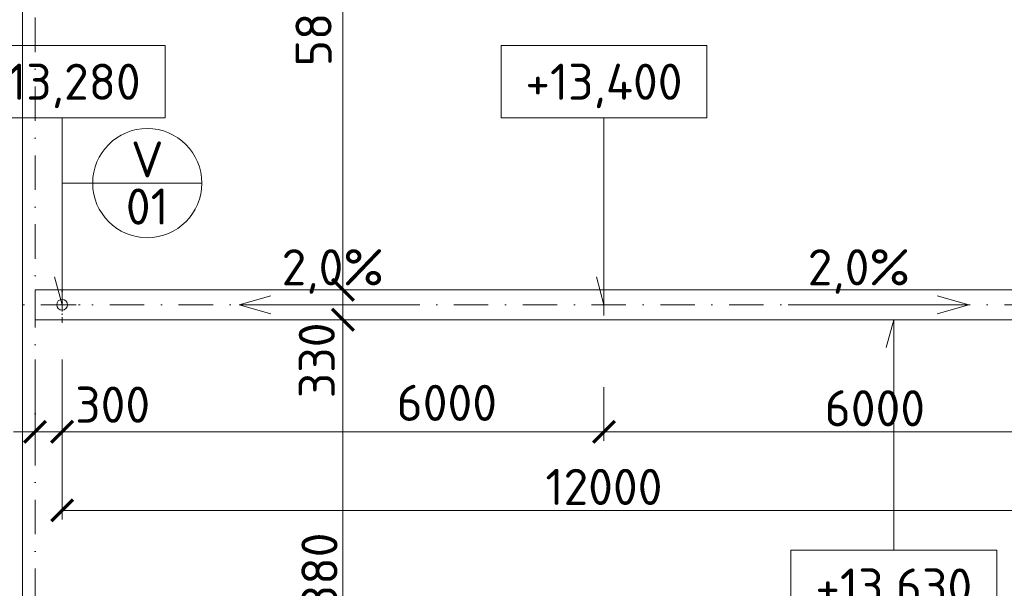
# Model space of a CAD drawing. Header units: millimetres. Extents: x 5450 to 1919026, y -34905 to 130825.
# Tile 26 of 154: x 73617 to 84520, y 72333 to 78624. Entities that reach past the tile are written whole.
import ezdxf
from ezdxf.enums import TextEntityAlignment as Align

# ---------------------------------------------------------------- set-up
doc = ezdxf.new("R2010")
doc.units = ezdxf.units.MM
doc.linetypes.add('CENTERX2', pattern=[101.6, 63.5, -12.7, 12.7, -12.7])
doc.linetypes.add('DASHDOT', pattern=[25.4, 12.7, -6.35, 0, -6.35])
doc.layers.get('Defpoints').update_dxf_attribs({"color": 8})
for name, color, linetype, lineweight in [('A99_N_kce-pohl', 1, 'Continuous', 9), ('A99_N_koty-200', 5, 'Continuous', 5), ('A99_N_koty-vysk', 160, 'Continuous', 5), ('A99_N_znaceni 200', 5, 'Continuous', 5), ('A99_S_osy', 1, 'CENTERX2', 5)]:
    doc.layers.add(name, color=color, linetype=linetype, lineweight=lineweight)
doc.styles.add('A99_kota', font='isocpeur.ttf', dxfattribs={"height": 2})
doc.styles.add('A99_popis', font='isocpeur.ttf')
doc.styles.add('ad_popis 100', font='isocpeur.ttf', dxfattribs={"height": 200})
doc.dimstyles.new('A99_kota_200 new', dxfattribs={"dimscale": 200, "dimtxt": 2, "dimasz": 1.2, "dimexe": 0.5, "dimexo": 1.5, "dimgap": 0.3, "dimtad": 1, "dimdec": 0, "dimzin": 3, "dimdsep": 46, "dimtxsty": 'A99_kota', "dimblk": 'ARCHTICK', "dimcen": 2.5, "dimazin": 2, "dimtfac": 0.75, "dimtdec": 0, "dimtmove": 2, "dimatfit": 0, "dimfxl": 4, "dimfxlon": 1, "dimtolj": 1, "dimtzin": 0, "dimlwd": 5, "dimlwe": 5, "dimarcsym": 0})

# ---------------------------------------------------------------- blocks, each defined once
blk = doc.blocks.new('*U20')
at = {"color": 0, "linetype": 'ByBlock'}
for p, q in [((5.7, -4), (5.7, -14.35)), ((5.7, -14.35), (5.286, -12.805))]:
    blk.add_line(p, q, dxfattribs=at)
blk.add_lwpolyline([(0, -4), (11.4, -4), (11.4, 0), (0, 0)], close=True, dxfattribs=at)
at = {"color": 0, "linetype": 'ByBlock', "style": 'A99_kota'}
for tag, p in [('VYSKA', (5.7, -2.241)), ('VYSKA_POPIS1', (5.7, -6.041)), ('VYSKA_POPIS2', (5.9, -9.541)), ('VYSKA_POPIS3', (5.9, -13.041))]:
    blk.add_attdef(tag, text='', height=2, dxfattribs=at).set_placement(p, align=Align.MIDDLE)
blk = doc.blocks.new('*U14')
at = {"color": 0, "linetype": 'ByBlock'}
blk.add_line((-3.02, 0), (3.02, 0), dxfattribs=at)
blk.add_circle((0, 0), 3.02, dxfattribs=at)
at = {"color": 0, "linetype": 'ByBlock', "style": 'A99_popis'}
for tag, p in [('KATEGORIE', (0, 1.31)), ('PRVEK', (0, -1.298))]:
    blk.add_attdef(tag, text='', height=2, dxfattribs=at).set_placement(p, align=Align.MIDDLE_CENTER)
blk = doc.blocks.new('*U21')
at = {"color": 0, "linetype": 'ByBlock'}
for p, q in [((5.7, 12.75), (5.286, 11.205)), ((5.7, 0), (5.7, 12.75))]:
    blk.add_line(p, q, dxfattribs=at)
blk.add_lwpolyline([(0, -4), (11.4, -4), (11.4, 0), (0, 0)], close=True, dxfattribs=at)
at = {"color": 0, "linetype": 'ByBlock', "style": 'A99_kota'}
for tag, p in [('VYSKA', (5.7, -2.241)), ('VYSKA_POPIS1', (5.7, -6.041)), ('VYSKA_POPIS2', (5.9, -9.541)), ('VYSKA_POPIS3', (5.9, -13.041))]:
    blk.add_attdef(tag, text='', height=2, dxfattribs=at).set_placement(p, align=Align.MIDDLE)
blk = doc.blocks.new('_ArchTick')
at = {"color": 0, "linetype": 'ByBlock', "const_width": 0.15}
blk.add_lwpolyline([(-0.5, -0.5), (0.5, 0.5)], dxfattribs=at)
blk = doc.blocks.new('*D1189')
at = {"layer": 'A99_N_koty-200', "color": 0, "linetype": 'Continuous', "lineweight": 5, "transparency": 16777216}
for p, q in [((77997, 81515), (77097, 81515)), ((77197, 75635), (77197, 81515)), ((77197, 75635), (77097, 75635))]:
    blk.add_line(p, q, dxfattribs=at)
at = {"layer": 'Defpoints', "color": 0, "linetype": 'Continuous', "lineweight": 18, "transparency": 16777216}
for p in [(77197, 81515), (79742, 81515), (77197, 75635)]:
    blk.add_point(p, dxfattribs=at)
at = {"layer": 'A99_N_koty-200', "color": 0, "linetype": 'Continuous', "lineweight": 5, "transparency": 16777216, "xscale": 240, "yscale": 240, "zscale": 240}
for p, rotation in [((77197, 81515), 89.9999999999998), ((77197, 75635), 269.9999999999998)]:
    blk.add_blockref('_ArchTick', p, dxfattribs=dict(at, rotation=rotation))
at = {"layer": 'A99_N_koty-200', "color": 0, "linetype": 'Continuous', "transparency": 16777216, "insert": (76872, 78693), "char_height": 400, "attachment_point": 5, "rotation": 90, "style": 'A99_kota'}
blk.add_mtext('\\A1;5880', dxfattribs=at)
blk = doc.blocks.new('*D1445')
at = {"layer": 'A99_N_koty-200', "color": 0, "linetype": 'Continuous', "lineweight": 5, "transparency": 16777216}
for p, q in [((73787, 74865), (73787, 73965)), ((74087, 74865), (74087, 73965)), ((73787, 74065), (73547, 74065)), ((73787, 74065), (74087, 74065)), ((74087, 74065), (74327, 74065))]:
    blk.add_line(p, q, dxfattribs=at)
at = {"layer": 'Defpoints', "color": 0, "linetype": 'Continuous', "lineweight": 18, "transparency": 16777216}
for p in [(74087, 75470), (73787, 75350), (74087, 74065)]:
    blk.add_point(p, dxfattribs=at)
at = {"layer": 'A99_N_koty-200', "color": 0, "linetype": 'Continuous', "lineweight": 5, "transparency": 16777216, "xscale": 240, "yscale": 240, "zscale": 240}
blk.add_blockref('_ArchTick', (73787, 74065), dxfattribs=at)
at = {"layer": 'A99_N_koty-200', "color": 0, "linetype": 'Continuous', "lineweight": 5, "transparency": 16777216, "xscale": 240, "yscale": 240, "zscale": 240, "rotation": 180}
blk.add_blockref('_ArchTick', (74087, 74065), dxfattribs=at)
at = {"layer": 'A99_N_koty-200', "color": 0, "linetype": 'Continuous', "transparency": 16777216, "insert": (74647, 74365), "char_height": 400, "attachment_point": 5, "style": 'A99_kota'}
blk.add_mtext('\\A1;300', dxfattribs=at)
blk = doc.blocks.new('*D1447')
at = {"layer": 'A99_N_koty-200', "color": 0, "linetype": 'Continuous', "lineweight": 5, "transparency": 16777216}
for p, q in [((74087, 73995), (74087, 73095)), ((86087, 73995), (86087, 73095)), ((74087, 73195), (86087, 73195))]:
    blk.add_line(p, q, dxfattribs=at)
at = {"layer": 'Defpoints', "color": 0, "linetype": 'Continuous', "lineweight": 18, "transparency": 16777216}
for p in [(74087, 75470), (86087, 75470), (86087, 73195)]:
    blk.add_point(p, dxfattribs=at)
at = {"layer": 'A99_N_koty-200', "color": 0, "linetype": 'Continuous', "lineweight": 5, "transparency": 16777216, "xscale": 240, "yscale": 240, "zscale": 240, "rotation": 180}
blk.add_blockref('_ArchTick', (74087, 73195), dxfattribs=at)
at = {"layer": 'A99_N_koty-200', "color": 0, "linetype": 'Continuous', "lineweight": 5, "transparency": 16777216, "xscale": 240, "yscale": 240, "zscale": 240}
blk.add_blockref('_ArchTick', (86087, 73195), dxfattribs=at)
at = {"layer": 'A99_N_koty-200', "color": 0, "linetype": 'Continuous', "transparency": 16777216, "insert": (80087, 73455), "char_height": 400, "attachment_point": 5, "style": 'A99_kota'}
blk.add_mtext('\\A1;12000', dxfattribs=at)
blk = doc.blocks.new('*D1449')
at = {"layer": 'A99_N_koty-200', "color": 0, "linetype": 'Continuous', "lineweight": 5, "transparency": 16777216}
for p, q in [((74087, 74560), (74087, 73965)), ((80087, 74560), (80087, 73965)), ((74087, 74065), (80087, 74065))]:
    blk.add_line(p, q, dxfattribs=at)
at = {"layer": 'Defpoints', "color": 0, "linetype": 'Continuous', "lineweight": 18, "transparency": 16777216}
for p in [(74087, 74860), (80087, 74860), (80087, 74065)]:
    blk.add_point(p, dxfattribs=at)
at = {"layer": 'A99_N_koty-200', "color": 0, "linetype": 'Continuous', "lineweight": 5, "transparency": 16777216, "xscale": 240, "yscale": 240, "zscale": 240, "rotation": 180}
blk.add_blockref('_ArchTick', (74087, 74065), dxfattribs=at)
at = {"layer": 'A99_N_koty-200', "color": 0, "linetype": 'Continuous', "lineweight": 5, "transparency": 16777216, "xscale": 240, "yscale": 240, "zscale": 240}
blk.add_blockref('_ArchTick', (80087, 74065), dxfattribs=at)
at = {"layer": 'A99_N_koty-200', "color": 0, "linetype": 'Continuous', "transparency": 16777216, "insert": (78347, 74385), "char_height": 400, "attachment_point": 5, "style": 'A99_kota'}
blk.add_mtext('\\A1;6000', dxfattribs=at)
blk = doc.blocks.new('*D1451')
at = {"layer": 'A99_N_koty-200', "color": 0, "linetype": 'Continuous', "lineweight": 5, "transparency": 16777216}
for p, q in [((80087, 74560), (80087, 73965)), ((86087, 74560), (86087, 73965)), ((86087, 74065), (80087, 74065))]:
    blk.add_line(p, q, dxfattribs=at)
at = {"layer": 'Defpoints', "color": 0, "linetype": 'Continuous', "lineweight": 18, "transparency": 16777216}
for p in [(80087, 74860), (86087, 74860), (80087, 74065)]:
    blk.add_point(p, dxfattribs=at)
at = {"layer": 'A99_N_koty-200', "color": 0, "linetype": 'Continuous', "lineweight": 5, "transparency": 16777216, "xscale": 240, "yscale": 240, "zscale": 240, "rotation": 180}
blk.add_blockref('_ArchTick', (80087, 74065), dxfattribs=at)
at = {"layer": 'A99_N_koty-200', "color": 0, "linetype": 'Continuous', "lineweight": 5, "transparency": 16777216, "xscale": 240, "yscale": 240, "zscale": 240}
blk.add_blockref('_ArchTick', (86087, 74065), dxfattribs=at)
at = {"layer": 'A99_N_koty-200', "color": 0, "linetype": 'Continuous', "transparency": 16777216, "insert": (83087, 74325), "char_height": 400, "attachment_point": 5, "style": 'A99_kota'}
blk.add_mtext('\\A1;6000', dxfattribs=at)
blk = doc.blocks.new('*D1613')
at = {"layer": 'A99_N_koty-200', "color": 0, "linetype": 'Continuous', "lineweight": 5, "transparency": 16777216}
for p, q in [((77197, 75635), (77197, 75875)), ((77197, 75635), (77297, 75635)), ((77197, 75635), (77197, 75305)), ((77197, 75305), (77297, 75305)), ((77197, 75305), (77197, 75065))]:
    blk.add_line(p, q, dxfattribs=at)
at = {"layer": 'Defpoints', "color": 0, "linetype": 'Continuous', "lineweight": 18, "transparency": 16777216}
for p in [(77197, 75635), (77197, 75305), (77197, 75305)]:
    blk.add_point(p, dxfattribs=at)
at = {"layer": 'A99_N_koty-200', "color": 0, "linetype": 'Continuous', "lineweight": 5, "transparency": 16777216, "xscale": 240, "yscale": 240, "zscale": 240}
for p, rotation in [((77197, 75635), 270), ((77197, 75305), 90)]:
    blk.add_blockref('_ArchTick', p, dxfattribs=dict(at, rotation=rotation))
at = {"layer": 'A99_N_koty-200', "color": 0, "linetype": 'Continuous', "transparency": 16777216, "insert": (76907, 74855), "char_height": 400, "attachment_point": 5, "rotation": 90, "style": 'A99_kota'}
blk.add_mtext('\\A1;330', dxfattribs=at)
blk = doc.blocks.new('*D1615')
at = {"layer": 'A99_N_koty-200', "color": 0, "linetype": 'Continuous', "lineweight": 5, "transparency": 16777216}
for p, q in [((77197, 75305), (77297, 75305)), ((77197, 75305), (77197, 69425)), ((77197, 69425), (77297, 69425))]:
    blk.add_line(p, q, dxfattribs=at)
at = {"layer": 'Defpoints', "color": 0, "linetype": 'Continuous', "lineweight": 18, "transparency": 16777216}
for p in [(77197, 75305), (77197, 69425), (77197, 69425)]:
    blk.add_point(p, dxfattribs=at)
at = {"layer": 'A99_N_koty-200', "color": 0, "linetype": 'Continuous', "lineweight": 5, "transparency": 16777216, "xscale": 240, "yscale": 240, "zscale": 240}
for p, rotation in [((77197, 75305), 90), ((77197, 69425), 270)]:
    blk.add_blockref('_ArchTick', p, dxfattribs=dict(at, rotation=rotation))
at = {"layer": 'A99_N_koty-200', "color": 0, "linetype": 'Continuous', "transparency": 16777216, "insert": (76937, 72365), "char_height": 400, "attachment_point": 5, "rotation": 90, "style": 'A99_kota'}
blk.add_mtext('\\A1;5880', dxfattribs=at)

msp = doc.modelspace()

# ---------------------------------------------------------------- linework, layer by layer
at = {"layer": 'A99_N_kce-pohl', "linetype": 'Continuous', "lineweight": 9}
msp.add_lwpolyline([(73647.3, 56520), (73647.3, 111945)], dxfattribs=at)
at = {"layer": 'A99_N_kce-pohl', "linetype": 'DASHDOT', "lineweight": 5, "ltscale": 5}
for points in [[(74087.3, 75270), (74087.3, 75670)], [(73887.3, 75470), (74287.3, 75470)]]:
    msp.add_lwpolyline(points, dxfattribs=at)
at = {"layer": 'A99_N_kce-pohl', "color": 1, "linetype": 'Continuous', "ltscale": 25}
msp.add_lwpolyline([(218477.3, 75305), (218477.3, 75635), (73787.3, 75635), (73787.3, 75305)], close=True, dxfattribs=at)
at = {"layer": 'A99_N_kce-pohl', "linetype": 'Continuous', "lineweight": 5}
msp.add_lwpolyline([(80087.3, 75350), (80087.3, 75590)], dxfattribs=at)
at = {"layer": 'A99_N_kce-pohl', "linetype": 'Continuous'}
msp.add_circle((74087.3, 75470), 60, dxfattribs=at)
at = {"layer": 'A99_N_koty-vysk'}
for points in [[(76047.3, 75470), (76397.3, 75570)], [(84127.3, 75470), (83777.3, 75570)], [(76047.3, 75470), (78047.3, 75470)], [(76047.3, 75470), (76397.3, 75370)], [(84127.3, 75470), (82127.3, 75470)], [(84127.3, 75470), (83777.3, 75370)]]:
    msp.add_lwpolyline(points, dxfattribs=at)
at = {"layer": 'A99_N_znaceni 200'}
msp.add_lwpolyline([(74425.8, 76816.5), (74087.3, 76816.5)], dxfattribs=at)
at = {"layer": 'A99_S_osy', "linetype": 'DASHDOT', "lineweight": 5, "ltscale": 30}
for points in [[(73787.3, 130470), (73787.3, 55770)], [(244182.3, 75470), (72162.3, 75470)]]:
    msp.add_lwpolyline(points, dxfattribs=at)

# ---------------------------------------------------------------- block references
at = {"layer": 'A99_N_koty-vysk', "xscale": 200, "yscale": 200, "zscale": 200}
for name, p, values in [('*U20', (72947.3, 78340), {'VYSKA': '+13,280'}), ('*U20', (78947.3, 78340), {'VYSKA': '+13,400'}), ('*U21', (82156.6, 72755), {'VYSKA': '+13,630'})]:
    msp.add_blockref(name, p, dxfattribs=at).add_auto_attribs(values)
at = {"layer": 'A99_N_znaceni 200', "xscale": 200, "yscale": 200, "zscale": 200}
msp.add_blockref('*U14', (75029.8, 76816.5), dxfattribs=at).add_auto_attribs({'KATEGORIE': 'V', 'PRVEK': '01'})

# ---------------------------------------------------------------- texts
at = {"layer": 'A99_N_koty-vysk', "char_height": 400, "style": 'ad_popis 100'}
for insert, attachment_point in [((76517.3, 76085), 1), ((83474.3, 76085), 3)]:
    msp.add_mtext_dynamic_manual_height_columns('2,0%', width=673.852, gutter_width=2000, heights=[0], dxfattribs=dict(at, insert=insert, attachment_point=attachment_point))

# ---------------------------------------------------------------- dimensions: what is measured, and where the dimension line sits
at = {"layer": 'A99_N_koty-200', "linetype": 'Continuous'}
for base, p2, picture, middle in [((77197.3, 81515), (79742.3, 81515), '*D1189', (76872.3, 78692.5)), ((77197.3, 75305), (77197.3, 75305), '*D1613', (76907.3, 74855))]:
    dim = msp.add_linear_dim(base=base, p1=(77197.3, 75635), p2=p2, angle=90, dimstyle='A99_kota_200 new', override={"dimscale": 0, "dimtix": 1, "dimtofl": 1, "dimtmove": 2, "dimatfit": 0}, dxfattribs=at)
    dim.commit()
    dim.dimension.update_dxf_attribs({"geometry": picture, "text_midpoint": middle, "dimtype": 160})
for base, p1, p2, picture, middle in [((74087.3, 74065), (73787.3, 75350), (74087.3, 75470), '*D1445', (74647.3, 74365)), ((80087.3, 74065), (74087.3, 74860), (80087.3, 74860), '*D1449', (78347.3, 74385))]:
    dim = msp.add_linear_dim(base=base, p1=p1, p2=p2, dimstyle='A99_kota_200 new', override={"dimscale": 0, "dimtix": 1, "dimtofl": 1, "dimtmove": 2, "dimatfit": 0}, dxfattribs=at)
    dim.commit()
    dim.dimension.update_dxf_attribs({"geometry": picture, "text_midpoint": middle, "dimtype": 160})
dim = msp.add_linear_dim(base=(86087.3, 73195), p1=(74087.3, 75470), p2=(86087.3, 75470), dimstyle='A99_kota_200 new', override={"dimscale": 0, "dimtix": 1, "dimtofl": 1, "dimtmove": 2, "dimatfit": 0}, dxfattribs=at)
dim.commit()
dim.dimension.update_dxf_attribs({"geometry": '*D1447', "text_midpoint": (80087.3, 73455)})
for base, p1, p2, angle, picture, middle in [((77197.3, 69425), (77197.3, 75305), (77197.3, 69425), 90, '*D1615', (76937.3, 72365)), ((80087.3, 74065), (86087.3, 74860), (80087.3, 74860), 180, '*D1451', (83087.3, 74325))]:
    dim = msp.add_linear_dim(base=base, p1=p1, p2=p2, angle=angle, dimstyle='A99_kota_200 new', override={"dimscale": 0, "dimtix": 1, "dimtofl": 1, "dimtmove": 2, "dimatfit": 0}, dxfattribs=at)
    dim.commit()
    dim.dimension.update_dxf_attribs({"geometry": picture, "text_midpoint": middle})

doc.saveas('drawing.dxf')
